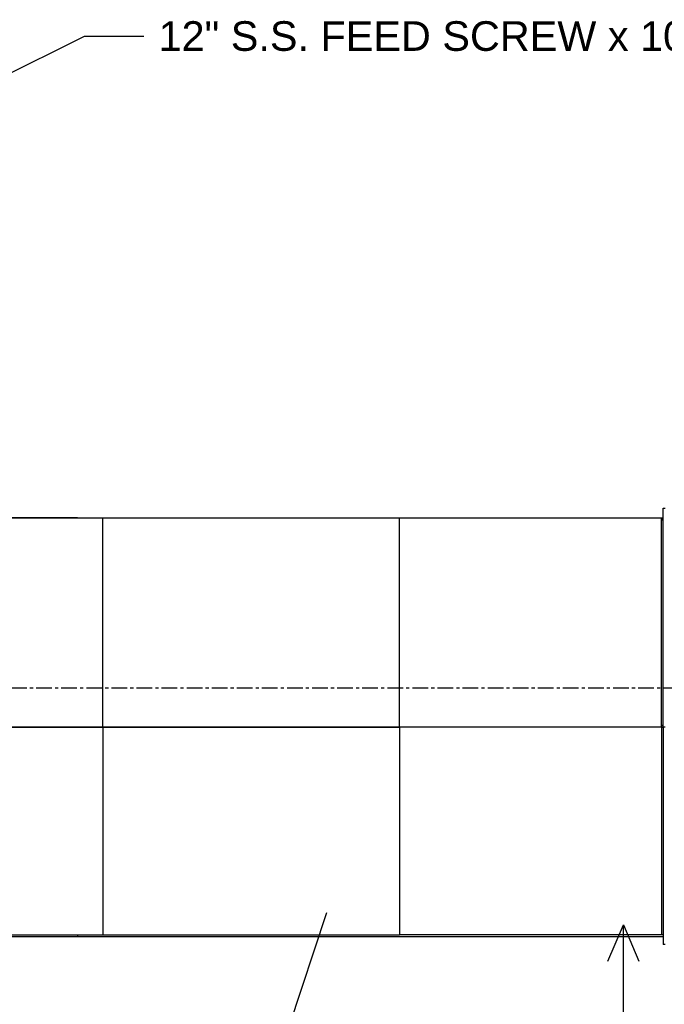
# Model space of a CAD drawing. Header units: inches. Extents: x -52 to 2304, y -1039 to 838.
# Tile 105 of 118: x 1164 to 1295, y 380 to 579. Entities that reach past the tile are written whole.
import ezdxf
from ezdxf.enums import TextEntityAlignment as Align

# ---------------------------------------------------------------- set-up
doc = ezdxf.new("R2010")
doc.units = ezdxf.units.IN
doc.header["$MEASUREMENT"] = 0
doc.linetypes.add('CENTER', pattern=[5.08, 3.175, -0.635, 0.635, -0.635])
for name, color, linetype in [('CENTERLINE', 6, 'CENTER'), ('DRYER-TRAIN', 7, 'Continuous'), ('FLOW', 3, 'Continuous'), ('TEXT', 7, 'Continuous')]:
    doc.layers.add(name, color=color, linetype=linetype)
doc.styles.add('MCE', font='arial.ttf')
doc.styles.add('OpenSansCondensed-Light', font='OpenSansCondensed-Light.ttf')
doc.dimstyles.new('EZDXF', dxfattribs={"dimtxt": 0.25, "dimasz": 0.175, "dimexe": 0.375, "dimexo": 0.125, "dimgap": 0.1, "dimtad": 1, "dimlfac": 100, "dimzin": 12, "dimdsep": 46, "dimtxsty": 'OpenSansCondensed-Light', "dimblk": 'ARCHTICK', "dimcen": 2.5, "dimazin": 3, "dimtfac": 0.5, "dimtmove": 2, "dimatfit": 3})

# ---------------------------------------------------------------- blocks, each defined once
blk = doc.blocks.new('_ARCHTICK')
at = {"color": 0, "linetype": 'BYBLOCK', "const_width": 0.15}
blk.add_lwpolyline([(-0.5, -0.5), (0.5, 0.5)], dxfattribs=at)

msp = doc.modelspace()

# ---------------------------------------------------------------- linework, layer by layer
at = {"layer": 'CENTERLINE'}
msp.add_line((360, 444), (1490.628, 444), dxfattribs=at)
at = {"layer": 'DRYER-TRAIN'}
for p, q in [((1294.728, 480.372), (1295.124, 480.372)), ((1294.728, 479.976), (1294.728, 480.372)), ((1294.728, 479.592), (1294.728, 479.976)), ((1294.728, 479.196), (1294.728, 479.592)), ((1294.728, 478.8), (1294.728, 479.196)), ((1294.728, 478.404), (1294.728, 478.8)), ((1176.084, 478.404), (1057.032, 478.404)), ((1121.472, 478.404), (1181.184, 478.404)), ((1176.084, 478.404), (1294.728, 478.404)), ((1181.184, 478.404), (1241.304, 478.404)), ((1181.184, 478.02), (1181.184, 478.404)), ((1181.184, 478.02), (1181.184, 478.404)), ((1181.184, 477.624), (1181.184, 478.02)), ((1181.184, 477.624), (1181.184, 478.02)), ((1181.184, 477.228), (1181.184, 477.624)), ((1181.184, 477.228), (1181.184, 477.624)), ((1181.184, 476.844), (1181.184, 477.228)), ((1181.184, 476.844), (1181.184, 477.228)), ((1181.184, 476.448), (1181.184, 476.844)), ((1181.184, 476.448), (1181.184, 476.844)), ((1241.304, 478.404), (1294.332, 478.404)), ((1241.304, 478.02), (1241.304, 478.404)), ((1241.304, 478.02), (1241.304, 478.404)), ((1241.304, 477.624), (1241.304, 478.02)), ((1241.304, 477.624), (1241.304, 478.02)), ((1241.304, 477.228), (1241.304, 477.624)), ((1241.304, 477.228), (1241.304, 477.624)), ((1241.304, 476.844), (1241.304, 477.228)), ((1241.304, 476.844), (1241.304, 477.228)), ((1241.304, 476.448), (1241.304, 476.844)), ((1241.304, 476.448), (1241.304, 476.844)), ((1294.332, 478.02), (1294.332, 478.404)), ((1294.332, 478.404), (1294.332, 478.02)), ((1294.332, 478.02), (1294.728, 478.02)), ((1294.332, 477.624), (1294.332, 478.02)), ((1294.332, 477.624), (1294.332, 478.02)), ((1294.332, 477.228), (1294.332, 477.624)), ((1294.332, 477.228), (1294.332, 477.624)), ((1294.332, 476.844), (1294.332, 477.228)), ((1294.332, 476.844), (1294.332, 477.228)), ((1294.332, 476.448), (1294.332, 476.844)), ((1294.332, 476.448), (1294.332, 476.844)), ((1294.728, 478.02), (1294.728, 478.404)), ((1294.728, 477.624), (1294.728, 478.02)), ((1294.728, 477.228), (1294.728, 477.624)), ((1294.728, 476.844), (1294.728, 477.228)), ((1294.728, 476.448), (1294.728, 476.844)), ((1181.184, 476.052), (1181.184, 476.448)), ((1181.184, 476.052), (1181.184, 476.448)), ((1181.184, 475.656), (1181.184, 476.052)), ((1181.184, 475.656), (1181.184, 476.052)), ((1181.184, 475.272), (1181.184, 475.656)), ((1181.184, 475.272), (1181.184, 475.656)), ((1181.184, 474.876), (1181.184, 475.272)), ((1181.184, 474.876), (1181.184, 475.272)), ((1181.184, 474.48), (1181.184, 474.876)), ((1181.184, 474.48), (1181.184, 474.876)), ((1241.304, 476.052), (1241.304, 476.448)), ((1241.304, 476.052), (1241.304, 476.448)), ((1241.304, 475.656), (1241.304, 476.052)), ((1241.304, 475.656), (1241.304, 476.052)), ((1241.304, 475.272), (1241.304, 475.656)), ((1241.304, 475.272), (1241.304, 475.656)), ((1241.304, 474.876), (1241.304, 475.272)), ((1241.304, 474.876), (1241.304, 475.272)), ((1241.304, 474.48), (1241.304, 474.876)), ((1241.304, 474.48), (1241.304, 474.876)), ((1294.332, 476.052), (1294.332, 476.448)), ((1294.332, 476.052), (1294.332, 476.448)), ((1294.332, 475.656), (1294.332, 476.052)), ((1294.332, 475.656), (1294.332, 476.052)), ((1294.332, 475.272), (1294.332, 475.656)), ((1294.332, 475.272), (1294.332, 475.656)), ((1294.332, 474.876), (1294.332, 475.272)), ((1294.332, 474.876), (1294.332, 475.272)), ((1294.332, 474.48), (1294.332, 474.876)), ((1294.332, 474.48), (1294.332, 474.876)), ((1294.728, 476.052), (1294.728, 476.448)), ((1294.728, 475.656), (1294.728, 476.052)), ((1294.728, 475.272), (1294.728, 475.656)), ((1294.728, 474.876), (1294.728, 475.272)), ((1294.728, 474.48), (1294.728, 474.876)), ((1181.184, 474.084), (1181.184, 474.48)), ((1181.184, 474.084), (1181.184, 474.48)), ((1181.184, 473.7), (1181.184, 474.084)), ((1181.184, 473.7), (1181.184, 474.084)), ((1181.184, 473.304), (1181.184, 473.7)), ((1181.184, 473.304), (1181.184, 473.7)), ((1181.184, 472.908), (1181.184, 473.304)), ((1181.184, 472.908), (1181.184, 473.304)), ((1181.184, 472.512), (1181.184, 472.908)), ((1181.184, 472.512), (1181.184, 472.908)), ((1241.304, 474.084), (1241.304, 474.48)), ((1241.304, 474.084), (1241.304, 474.48)), ((1241.304, 473.7), (1241.304, 474.084)), ((1241.304, 473.7), (1241.304, 474.084)), ((1241.304, 473.304), (1241.304, 473.7)), ((1241.304, 473.304), (1241.304, 473.7)), ((1241.304, 472.908), (1241.304, 473.304)), ((1241.304, 472.908), (1241.304, 473.304)), ((1241.304, 472.512), (1241.304, 472.908)), ((1241.304, 472.512), (1241.304, 472.908)), ((1294.332, 474.084), (1294.332, 474.48)), ((1294.332, 474.084), (1294.332, 474.48)), ((1294.332, 473.7), (1294.332, 474.084)), ((1294.332, 473.7), (1294.332, 474.084)), ((1294.332, 473.304), (1294.332, 473.7)), ((1294.332, 473.304), (1294.332, 473.7)), ((1294.332, 472.908), (1294.332, 473.304)), ((1294.332, 472.908), (1294.332, 473.304)), ((1294.332, 472.512), (1294.332, 472.908)), ((1294.332, 472.512), (1294.332, 472.908)), ((1294.728, 474.084), (1294.728, 474.48)), ((1294.728, 473.7), (1294.728, 474.084)), ((1294.728, 473.304), (1294.728, 473.7)), ((1294.728, 472.908), (1294.728, 473.304)), ((1294.728, 472.512), (1294.728, 472.908)), ((1181.184, 472.128), (1181.184, 472.512)), ((1181.184, 472.128), (1181.184, 472.512)), ((1181.184, 471.732), (1181.184, 472.128)), ((1181.184, 471.732), (1181.184, 472.128)), ((1181.184, 470.94), (1181.184, 471.732)), ((1181.184, 470.94), (1181.184, 471.732)), ((1181.184, 470.556), (1181.184, 470.94)), ((1181.184, 470.556), (1181.184, 470.94)), ((1241.304, 472.128), (1241.304, 472.512)), ((1241.304, 472.128), (1241.304, 472.512)), ((1241.304, 471.732), (1241.304, 472.128)), ((1241.304, 471.732), (1241.304, 472.128)), ((1241.304, 470.94), (1241.304, 471.732)), ((1241.304, 470.94), (1241.304, 471.732)), ((1241.304, 470.556), (1241.304, 470.94)), ((1241.304, 470.556), (1241.304, 470.94)), ((1294.332, 472.128), (1294.332, 472.512)), ((1294.332, 472.128), (1294.332, 472.512)), ((1294.332, 471.732), (1294.332, 472.128)), ((1294.332, 471.732), (1294.332, 472.128)), ((1294.332, 471.336), (1294.332, 471.732)), ((1294.332, 470.94), (1294.332, 471.732)), ((1294.332, 470.94), (1294.332, 471.336)), ((1294.332, 470.556), (1294.332, 470.94)), ((1294.332, 470.556), (1294.332, 470.94)), ((1294.728, 472.128), (1294.728, 472.512)), ((1294.728, 471.732), (1294.728, 472.128)), ((1294.728, 471.336), (1294.728, 471.732)), ((1294.728, 470.94), (1294.728, 471.336)), ((1294.728, 470.16), (1294.728, 470.94)), ((1181.184, 470.16), (1181.184, 470.556)), ((1181.184, 470.16), (1181.184, 470.556)), ((1181.184, 469.764), (1181.184, 470.16)), ((1181.184, 469.764), (1181.184, 470.16)), ((1181.184, 469.368), (1181.184, 469.764)), ((1181.184, 469.368), (1181.184, 469.764)), ((1181.184, 468.984), (1181.184, 469.368)), ((1181.184, 468.984), (1181.184, 469.368)), ((1181.184, 468.192), (1181.184, 468.984)), ((1181.184, 468.192), (1181.184, 468.984)), ((1241.304, 470.16), (1241.304, 470.556)), ((1241.304, 470.16), (1241.304, 470.556)), ((1241.304, 469.764), (1241.304, 470.16)), ((1241.304, 469.764), (1241.304, 470.16)), ((1241.304, 469.368), (1241.304, 469.764)), ((1241.304, 469.368), (1241.304, 469.764)), ((1241.304, 468.984), (1241.304, 469.368)), ((1241.304, 468.984), (1241.304, 469.368)), ((1241.304, 468.192), (1241.304, 468.984)), ((1241.304, 468.192), (1241.304, 468.984)), ((1294.332, 470.16), (1294.332, 470.556)), ((1294.332, 470.16), (1294.332, 470.556)), ((1294.332, 469.764), (1294.332, 470.16)), ((1294.332, 469.764), (1294.332, 470.16)), ((1294.332, 469.368), (1294.332, 469.764)), ((1294.332, 469.368), (1294.332, 469.764)), ((1294.332, 468.984), (1294.332, 469.368)), ((1294.332, 468.984), (1294.332, 469.368)), ((1294.332, 468.192), (1294.332, 468.984)), ((1294.332, 468.192), (1294.332, 468.984)), ((1294.728, 469.764), (1294.728, 470.16)), ((1294.728, 469.368), (1294.728, 469.764)), ((1294.728, 468.588), (1294.728, 469.368)), ((1181.184, 467.796), (1181.184, 468.192)), ((1181.184, 467.796), (1181.184, 468.192)), ((1181.184, 467.412), (1181.184, 467.796)), ((1181.184, 467.412), (1181.184, 467.796)), ((1181.184, 467.016), (1181.184, 467.412)), ((1181.184, 467.016), (1181.184, 467.412)), ((1181.184, 466.236), (1181.184, 467.016)), ((1181.184, 466.236), (1181.184, 467.016)), ((1241.304, 467.796), (1241.304, 468.192)), ((1241.304, 467.796), (1241.304, 468.192)), ((1241.304, 467.412), (1241.304, 467.796)), ((1241.304, 467.412), (1241.304, 467.796)), ((1241.304, 467.016), (1241.304, 467.412)), ((1241.304, 467.016), (1241.304, 467.412)), ((1241.304, 466.236), (1241.304, 467.016)), ((1241.304, 466.236), (1241.304, 467.016)), ((1294.332, 467.796), (1294.332, 468.192)), ((1294.332, 467.796), (1294.332, 468.192)), ((1294.332, 467.412), (1294.332, 467.796)), ((1294.332, 467.412), (1294.332, 467.796)), ((1294.332, 466.62), (1294.332, 467.412)), ((1294.332, 467.016), (1294.332, 467.412)), ((1294.332, 466.236), (1294.332, 467.016)), ((1294.728, 468.192), (1294.728, 468.588)), ((1294.728, 467.796), (1294.728, 468.192)), ((1294.728, 467.016), (1294.728, 467.796)), ((1294.728, 466.62), (1294.728, 467.016)), ((1181.184, 465.84), (1181.184, 466.236)), ((1181.184, 465.84), (1181.184, 466.236)), ((1181.184, 465.048), (1181.184, 465.84)), ((1181.184, 465.048), (1181.184, 465.84)), ((1181.184, 464.664), (1181.184, 465.048)), ((1181.184, 464.664), (1181.184, 465.048)), ((1241.304, 465.84), (1241.304, 466.236)), ((1241.304, 465.84), (1241.304, 466.236)), ((1241.304, 465.048), (1241.304, 465.84)), ((1241.304, 465.048), (1241.304, 465.84)), ((1241.304, 464.664), (1241.304, 465.048)), ((1241.304, 464.664), (1241.304, 465.048)), ((1294.332, 466.236), (1294.332, 466.62)), ((1294.332, 465.84), (1294.332, 466.236)), ((1294.332, 465.84), (1294.332, 466.236)), ((1294.332, 465.048), (1294.332, 465.84)), ((1294.332, 465.048), (1294.332, 465.84)), ((1294.332, 464.664), (1294.332, 465.048)), ((1294.332, 464.664), (1294.332, 465.048)), ((1294.728, 465.84), (1294.728, 466.62)), ((1294.728, 465.444), (1294.728, 465.84)), ((1294.728, 464.664), (1294.728, 465.444)), ((1181.184, 464.268), (1181.184, 464.664)), ((1181.184, 464.268), (1181.184, 464.664)), ((1181.184, 463.476), (1181.184, 464.268)), ((1181.184, 463.476), (1181.184, 464.268)), ((1181.184, 463.092), (1181.184, 463.476)), ((1181.184, 463.092), (1181.184, 463.476)), ((1181.184, 462.3), (1181.184, 463.092)), ((1181.184, 462.3), (1181.184, 463.092)), ((1241.304, 464.268), (1241.304, 464.664)), ((1241.304, 464.268), (1241.304, 464.664)), ((1241.304, 463.476), (1241.304, 464.268)), ((1241.304, 463.476), (1241.304, 464.268)), ((1241.304, 463.092), (1241.304, 463.476)), ((1241.304, 463.092), (1241.304, 463.476)), ((1241.304, 462.3), (1241.304, 463.092)), ((1241.304, 462.3), (1241.304, 463.092)), ((1294.332, 463.872), (1294.332, 464.664)), ((1294.332, 464.268), (1294.332, 464.664)), ((1294.332, 463.476), (1294.332, 464.268)), ((1294.332, 463.476), (1294.332, 463.872)), ((1294.332, 462.696), (1294.332, 463.476)), ((1294.332, 463.092), (1294.332, 463.476)), ((1294.332, 462.3), (1294.332, 463.092)), ((1294.728, 464.268), (1294.728, 464.664)), ((1294.728, 463.476), (1294.728, 464.268)), ((1294.728, 463.092), (1294.728, 463.476)), ((1294.728, 462.3), (1294.728, 463.092)), ((1181.184, 461.904), (1181.184, 462.3)), ((1181.184, 461.904), (1181.184, 462.3)), ((1181.184, 461.124), (1181.184, 461.904)), ((1181.184, 461.124), (1181.184, 461.904)), ((1181.184, 460.332), (1181.184, 461.124)), ((1181.184, 460.332), (1181.184, 461.124)), ((1241.304, 461.904), (1241.304, 462.3)), ((1241.304, 461.904), (1241.304, 462.3)), ((1241.304, 461.124), (1241.304, 461.904)), ((1241.304, 461.124), (1241.304, 461.904)), ((1241.304, 460.332), (1241.304, 461.124)), ((1241.304, 460.332), (1241.304, 461.124)), ((1294.332, 462.3), (1294.332, 462.696)), ((1294.332, 461.52), (1294.332, 462.3)), ((1294.332, 461.904), (1294.332, 462.3)), ((1294.332, 461.124), (1294.332, 461.904)), ((1294.332, 461.124), (1294.332, 461.52)), ((1294.332, 460.332), (1294.332, 461.124)), ((1294.332, 460.332), (1294.332, 461.124)), ((1294.728, 461.904), (1294.728, 462.3)), ((1294.728, 461.124), (1294.728, 461.904)), ((1294.728, 460.332), (1294.728, 461.124)), ((1181.184, 459.948), (1181.184, 460.332)), ((1181.184, 459.948), (1181.184, 460.332)), ((1181.184, 459.156), (1181.184, 459.948)), ((1181.184, 459.156), (1181.184, 459.948)), ((1181.184, 458.76), (1181.184, 459.156)), ((1181.184, 458.76), (1181.184, 459.156)), ((1181.184, 457.98), (1181.184, 458.76)), ((1181.184, 457.98), (1181.184, 458.76)), ((1241.304, 459.948), (1241.304, 460.332)), ((1241.304, 459.948), (1241.304, 460.332)), ((1241.304, 459.156), (1241.304, 459.948)), ((1241.304, 459.156), (1241.304, 459.948)), ((1241.304, 458.76), (1241.304, 459.156)), ((1241.304, 458.76), (1241.304, 459.156)), ((1241.304, 457.98), (1241.304, 458.76)), ((1241.304, 457.98), (1241.304, 458.76)), ((1294.332, 459.948), (1294.332, 460.332)), ((1294.332, 459.948), (1294.332, 460.332)), ((1294.332, 459.156), (1294.332, 459.948)), ((1294.332, 459.156), (1294.332, 459.948)), ((1294.332, 458.376), (1294.332, 459.156)), ((1294.332, 458.76), (1294.332, 459.156)), ((1294.332, 457.98), (1294.332, 458.76)), ((1294.728, 459.948), (1294.728, 460.332)), ((1294.728, 459.156), (1294.728, 459.948)), ((1294.728, 458.376), (1294.728, 459.156)), ((1181.184, 457.2), (1181.184, 457.98)), ((1181.184, 457.2), (1181.184, 457.98)), ((1181.184, 456.408), (1181.184, 457.2)), ((1181.184, 456.408), (1181.184, 457.2)), ((1241.304, 457.2), (1241.304, 457.98)), ((1241.304, 457.2), (1241.304, 457.98)), ((1241.304, 456.408), (1241.304, 457.2)), ((1241.304, 456.408), (1241.304, 457.2)), ((1294.332, 457.98), (1294.332, 458.376)), ((1294.332, 457.2), (1294.332, 457.98)), ((1294.332, 457.2), (1294.332, 457.98)), ((1294.332, 456.408), (1294.332, 457.2)), ((1294.332, 456.408), (1294.332, 457.2)), ((1294.728, 457.584), (1294.728, 458.376)), ((1294.728, 457.2), (1294.728, 457.584)), ((1294.728, 456.408), (1294.728, 457.2)), ((1181.184, 456.012), (1181.184, 456.408)), ((1181.184, 456.012), (1181.184, 456.408)), ((1181.184, 455.232), (1181.184, 456.012)), ((1181.184, 455.232), (1181.184, 456.012)), ((1181.184, 454.44), (1181.184, 455.232)), ((1181.184, 454.44), (1181.184, 455.232)), ((1241.304, 456.012), (1241.304, 456.408)), ((1241.304, 456.012), (1241.304, 456.408)), ((1241.304, 455.232), (1241.304, 456.012)), ((1241.304, 455.232), (1241.304, 456.012)), ((1241.304, 454.44), (1241.304, 455.232)), ((1241.304, 454.44), (1241.304, 455.232)), ((1294.332, 456.012), (1294.332, 456.408)), ((1294.332, 456.012), (1294.332, 456.408)), ((1294.332, 455.232), (1294.332, 456.012)), ((1294.332, 455.232), (1294.332, 456.012)), ((1294.332, 454.44), (1294.332, 455.232)), ((1294.332, 454.44), (1294.332, 455.232)), ((1294.728, 455.628), (1294.728, 456.408)), ((1294.728, 454.836), (1294.728, 455.628)), ((1294.728, 454.44), (1294.728, 454.836)), ((1181.184, 454.056), (1181.184, 454.44)), ((1181.184, 454.056), (1181.184, 454.44)), ((1181.184, 453.264), (1181.184, 454.056)), ((1181.184, 453.264), (1181.184, 454.056)), ((1181.184, 452.484), (1181.184, 453.264)), ((1181.184, 452.484), (1181.184, 453.264)), ((1241.304, 454.056), (1241.304, 454.44)), ((1241.304, 454.056), (1241.304, 454.44)), ((1241.304, 453.264), (1241.304, 454.056)), ((1241.304, 453.264), (1241.304, 454.056)), ((1241.304, 452.484), (1241.304, 453.264)), ((1241.304, 452.484), (1241.304, 453.264)), ((1294.332, 453.66), (1294.332, 454.44)), ((1294.332, 454.056), (1294.332, 454.44)), ((1294.332, 453.264), (1294.332, 454.056)), ((1294.332, 453.264), (1294.332, 453.66)), ((1294.332, 452.484), (1294.332, 453.264)), ((1294.332, 452.484), (1294.332, 453.264)), ((1294.728, 453.66), (1294.728, 454.44)), ((1294.728, 452.868), (1294.728, 453.66)), ((1294.728, 452.088), (1294.728, 452.868)), ((1181.184, 451.692), (1181.184, 452.484)), ((1181.184, 451.692), (1181.184, 452.484)), ((1181.184, 450.912), (1181.184, 451.692)), ((1181.184, 450.912), (1181.184, 451.692)), ((1181.184, 450.516), (1181.184, 450.912)), ((1181.184, 450.516), (1181.184, 450.912)), ((1241.304, 451.692), (1241.304, 452.484)), ((1241.304, 451.692), (1241.304, 452.484)), ((1241.304, 450.912), (1241.304, 451.692)), ((1241.304, 450.912), (1241.304, 451.692)), ((1241.304, 450.516), (1241.304, 450.912)), ((1241.304, 450.516), (1241.304, 450.912)), ((1294.332, 451.692), (1294.332, 452.484)), ((1294.332, 451.692), (1294.332, 452.484)), ((1294.332, 450.912), (1294.332, 451.692)), ((1294.332, 450.912), (1294.332, 451.692)), ((1294.332, 450.12), (1294.332, 450.912)), ((1294.332, 450.516), (1294.332, 450.912)), ((1294.728, 451.296), (1294.728, 452.088)), ((1294.728, 450.516), (1294.728, 451.296)), ((1181.184, 449.724), (1181.184, 450.516)), ((1181.184, 449.724), (1181.184, 450.516)), ((1181.184, 448.944), (1181.184, 449.724)), ((1181.184, 448.944), (1181.184, 449.724)), ((1181.184, 448.152), (1181.184, 448.944)), ((1181.184, 448.152), (1181.184, 448.944)), ((1241.304, 449.724), (1241.304, 450.516)), ((1241.304, 449.724), (1241.304, 450.516)), ((1241.304, 448.944), (1241.304, 449.724)), ((1241.304, 448.944), (1241.304, 449.724)), ((1241.304, 448.152), (1241.304, 448.944)), ((1241.304, 448.152), (1241.304, 448.944)), ((1294.332, 449.724), (1294.332, 450.516)), ((1294.332, 449.724), (1294.332, 450.12)), ((1294.332, 448.944), (1294.332, 449.724)), ((1294.332, 448.944), (1294.332, 449.724)), ((1294.332, 448.152), (1294.332, 448.944)), ((1294.332, 448.152), (1294.332, 448.944)), ((1294.728, 449.724), (1294.728, 450.516)), ((1294.728, 449.34), (1294.728, 449.724)), ((1294.728, 448.548), (1294.728, 449.34)), ((1181.184, 447.372), (1181.184, 448.152)), ((1181.184, 447.372), (1181.184, 448.152)), ((1181.184, 446.592), (1181.184, 447.372)), ((1181.184, 446.592), (1181.184, 447.372)), ((1241.304, 447.372), (1241.304, 448.152)), ((1241.304, 447.372), (1241.304, 448.152)), ((1241.304, 446.592), (1241.304, 447.372)), ((1241.304, 446.592), (1241.304, 447.372)), ((1294.332, 447.372), (1294.332, 448.152)), ((1294.332, 447.372), (1294.332, 448.152)), ((1294.332, 446.592), (1294.332, 447.372)), ((1294.332, 446.592), (1294.332, 447.372)), ((1294.728, 447.768), (1294.728, 448.548)), ((1294.728, 446.976), (1294.728, 447.768)), ((1294.728, 446.196), (1294.728, 446.976)), ((1181.184, 445.8), (1181.184, 446.592)), ((1181.184, 445.8), (1181.184, 446.592)), ((1181.184, 445.02), (1181.184, 445.8)), ((1181.184, 445.02), (1181.184, 445.8)), ((1181.184, 444.624), (1181.184, 445.02)), ((1181.184, 444.624), (1181.184, 445.02)), ((1241.304, 445.8), (1241.304, 446.592)), ((1241.304, 445.8), (1241.304, 446.592)), ((1241.304, 445.02), (1241.304, 445.8)), ((1241.304, 445.02), (1241.304, 445.8)), ((1241.304, 444.624), (1241.304, 445.02)), ((1241.304, 444.624), (1241.304, 445.02)), ((1294.332, 445.8), (1294.332, 446.592)), ((1294.332, 445.8), (1294.332, 446.592)), ((1294.332, 445.02), (1294.332, 445.8)), ((1294.332, 445.02), (1294.332, 445.8)), ((1294.332, 444.228), (1294.332, 445.02)), ((1294.332, 444.624), (1294.332, 445.02)), ((1294.728, 445.404), (1294.728, 446.196)), ((1294.728, 444.624), (1294.728, 445.404)), ((1181.184, 443.832), (1181.184, 444.624)), ((1181.184, 443.832), (1181.184, 444.624)), ((1181.184, 443.052), (1181.184, 443.832)), ((1181.184, 443.052), (1181.184, 443.832)), ((1181.184, 442.26), (1181.184, 443.052)), ((1181.184, 442.26), (1181.184, 443.052)), ((1241.304, 443.832), (1241.304, 444.624)), ((1241.304, 443.832), (1241.304, 444.624)), ((1241.304, 443.052), (1241.304, 443.832)), ((1241.304, 443.052), (1241.304, 443.832)), ((1241.304, 442.26), (1241.304, 443.052)), ((1241.304, 442.26), (1241.304, 443.052)), ((1294.332, 443.832), (1294.332, 444.624)), ((1294.332, 443.832), (1294.332, 444.228)), ((1294.332, 443.052), (1294.332, 443.832)), ((1294.332, 443.052), (1294.332, 443.832)), ((1294.332, 442.26), (1294.332, 443.052)), ((1294.332, 442.26), (1294.332, 443.052)), ((1294.728, 443.832), (1294.728, 444.624)), ((1294.728, 443.052), (1294.728, 443.832)), ((1294.728, 442.26), (1294.728, 443.052)), ((1181.184, 441.48), (1181.184, 442.26)), ((1181.184, 441.48), (1181.184, 442.26)), ((1181.184, 440.688), (1181.184, 441.48)), ((1181.184, 440.688), (1181.184, 441.48)), ((1241.304, 441.48), (1241.304, 442.26)), ((1241.304, 441.48), (1241.304, 442.26)), ((1241.304, 440.688), (1241.304, 441.48)), ((1241.304, 440.688), (1241.304, 441.48)), ((1294.332, 441.48), (1294.332, 442.26)), ((1294.332, 441.48), (1294.332, 442.26)), ((1294.332, 440.688), (1294.332, 441.48)), ((1294.332, 440.688), (1294.332, 441.48)), ((1294.728, 441.48), (1294.728, 442.26)), ((1294.728, 440.688), (1294.728, 441.48)), ((1181.184, 439.908), (1181.184, 440.688)), ((1181.184, 439.908), (1181.184, 440.688)), ((1181.184, 439.116), (1181.184, 439.908)), ((1181.184, 439.116), (1181.184, 439.908)), ((1181.184, 438.336), (1181.184, 439.116)), ((1181.184, 438.336), (1181.184, 439.116)), ((1241.304, 439.908), (1241.304, 440.688)), ((1241.304, 439.908), (1241.304, 440.688)), ((1241.304, 439.116), (1241.304, 439.908)), ((1241.304, 439.116), (1241.304, 439.908)), ((1241.304, 438.336), (1241.304, 439.116)), ((1241.304, 438.336), (1241.304, 439.116)), ((1294.332, 439.908), (1294.332, 440.688)), ((1294.332, 439.908), (1294.332, 440.688)), ((1294.332, 439.116), (1294.332, 439.908)), ((1294.332, 439.116), (1294.332, 439.908)), ((1294.332, 438.336), (1294.332, 439.116)), ((1294.332, 438.336), (1294.332, 439.116)), ((1294.728, 439.908), (1294.728, 440.688)), ((1294.728, 439.116), (1294.728, 439.908)), ((1294.728, 438.336), (1294.728, 439.116)), ((1181.184, 437.556), (1181.184, 438.336)), ((1181.184, 437.556), (1181.184, 438.336)), ((1181.184, 436.764), (1181.184, 437.556)), ((1181.184, 436.764), (1181.184, 437.556)), ((1241.304, 437.556), (1241.304, 438.336)), ((1241.304, 437.556), (1241.304, 438.336)), ((1241.304, 436.764), (1241.304, 437.556)), ((1241.304, 436.764), (1241.304, 437.556)), ((1294.332, 437.556), (1294.332, 438.336)), ((1294.332, 437.556), (1294.332, 438.336)), ((1294.332, 436.764), (1294.332, 437.556)), ((1294.332, 436.764), (1294.332, 437.556)), ((1294.728, 437.556), (1294.728, 438.336)), ((1294.728, 436.764), (1294.728, 437.556)), ((1121.472, 435.984), (1181.184, 435.984)), ((1181.184, 435.984), (1121.472, 435.984)), ((1181.184, 435.984), (1181.184, 436.764)), ((1181.184, 435.984), (1181.184, 436.764)), ((1181.184, 435.984), (1181.184, 435.192)), ((1241.304, 435.984), (1181.184, 435.984)), ((1181.184, 435.984), (1181.184, 435.192)), ((1181.184, 435.984), (1241.304, 435.984)), ((1181.184, 435.192), (1181.184, 434.412)), ((1181.184, 435.192), (1181.184, 434.412)), ((1241.304, 435.984), (1241.304, 436.764)), ((1241.304, 435.984), (1241.304, 436.764)), ((1241.304, 435.984), (1241.304, 435.192)), ((1294.332, 435.984), (1241.304, 435.984)), ((1241.304, 435.984), (1241.304, 435.192)), ((1294.332, 435.984), (1241.304, 435.984)), ((1241.304, 435.192), (1241.304, 434.412)), ((1241.304, 435.192), (1241.304, 434.412)), ((1294.332, 435.984), (1294.332, 436.764)), ((1294.332, 435.984), (1294.332, 436.764)), ((1294.728, 436.368), (1294.332, 436.368)), ((1294.332, 435.984), (1294.332, 435.192)), ((1294.332, 435.984), (1294.332, 435.192)), ((1294.728, 435.984), (1294.332, 435.984)), ((1294.332, 435.984), (1294.728, 435.984)), ((1294.332, 435.192), (1294.332, 434.412)), ((1294.332, 435.192), (1294.332, 434.412)), ((1294.728, 435.984), (1294.728, 436.764)), ((1294.728, 435.984), (1294.728, 435.192)), ((1295.124, 435.984), (1294.728, 435.984)), ((1294.728, 435.192), (1294.728, 434.412)), ((1181.184, 434.412), (1181.184, 433.62)), ((1181.184, 434.412), (1181.184, 433.62)), ((1181.184, 433.62), (1181.184, 432.84)), ((1181.184, 433.62), (1181.184, 432.84)), ((1181.184, 432.84), (1181.184, 432.048)), ((1181.184, 432.84), (1181.184, 432.048)), ((1241.304, 434.412), (1241.304, 433.62)), ((1241.304, 434.412), (1241.304, 433.62)), ((1241.304, 433.62), (1241.304, 432.84)), ((1241.304, 433.62), (1241.304, 432.84)), ((1241.304, 432.84), (1241.304, 432.048)), ((1241.304, 432.84), (1241.304, 432.048)), ((1294.332, 434.412), (1294.332, 433.62)), ((1294.332, 434.412), (1294.332, 433.62)), ((1294.332, 433.62), (1294.332, 432.84)), ((1294.332, 433.62), (1294.332, 432.84)), ((1294.332, 432.84), (1294.332, 432.048)), ((1294.332, 432.84), (1294.332, 432.048)), ((1294.728, 434.412), (1294.728, 433.62)), ((1294.728, 433.62), (1294.728, 432.84)), ((1294.728, 432.84), (1294.728, 432.048)), ((1181.184, 432.048), (1181.184, 431.652)), ((1181.184, 432.048), (1181.184, 431.652)), ((1181.184, 431.652), (1181.184, 430.872)), ((1181.184, 431.652), (1181.184, 430.872)), ((1181.184, 430.872), (1181.184, 430.08)), ((1181.184, 430.872), (1181.184, 430.08)), ((1241.304, 432.048), (1241.304, 431.652)), ((1241.304, 432.048), (1241.304, 431.268)), ((1241.304, 431.652), (1241.304, 430.872)), ((1241.304, 431.268), (1241.304, 430.872)), ((1241.304, 430.872), (1241.304, 430.08)), ((1241.304, 430.872), (1241.304, 430.08)), ((1294.332, 432.048), (1294.332, 431.268)), ((1294.332, 432.048), (1294.332, 431.652)), ((1294.332, 431.652), (1294.332, 430.872)), ((1294.332, 431.268), (1294.332, 430.872)), ((1294.332, 430.872), (1294.332, 430.08)), ((1294.332, 430.872), (1294.332, 430.08)), ((1294.728, 432.048), (1294.728, 431.268)), ((1294.728, 431.268), (1294.728, 430.476)), ((1181.184, 430.08), (1181.184, 429.3)), ((1181.184, 430.08), (1181.184, 429.3)), ((1181.184, 429.3), (1181.184, 428.508)), ((1181.184, 429.3), (1181.184, 428.508)), ((1241.304, 430.08), (1241.304, 429.3)), ((1241.304, 430.08), (1241.304, 429.3)), ((1241.304, 429.3), (1241.304, 428.508)), ((1241.304, 429.3), (1241.304, 428.508)), ((1294.332, 430.08), (1294.332, 429.3)), ((1294.332, 430.08), (1294.332, 429.3)), ((1294.332, 429.3), (1294.332, 428.508)), ((1294.332, 429.3), (1294.332, 428.508)), ((1294.728, 430.476), (1294.728, 429.696)), ((1294.728, 429.696), (1294.728, 428.904)), ((1294.728, 428.904), (1294.728, 428.124)), ((1181.184, 428.508), (1181.184, 427.728)), ((1181.184, 428.508), (1181.184, 427.728)), ((1181.184, 427.728), (1181.184, 426.948)), ((1181.184, 427.728), (1181.184, 426.948)), ((1181.184, 426.948), (1181.184, 426.156)), ((1181.184, 426.948), (1181.184, 426.156)), ((1241.304, 428.508), (1241.304, 427.728)), ((1241.304, 428.508), (1241.304, 427.728)), ((1241.304, 427.728), (1241.304, 426.948)), ((1241.304, 427.728), (1241.304, 426.948)), ((1241.304, 426.948), (1241.304, 426.156)), ((1241.304, 426.948), (1241.304, 426.156)), ((1294.332, 428.508), (1294.332, 427.728)), ((1294.332, 428.508), (1294.332, 427.728)), ((1294.332, 427.728), (1294.332, 426.948)), ((1294.332, 427.728), (1294.332, 426.948)), ((1294.332, 426.948), (1294.332, 426.156)), ((1294.332, 426.948), (1294.332, 426.156)), ((1294.728, 428.124), (1294.728, 427.332)), ((1294.728, 427.332), (1294.728, 426.552)), ((1181.184, 426.156), (1181.184, 425.376)), ((1181.184, 426.156), (1181.184, 425.376)), ((1181.184, 425.376), (1181.184, 424.584)), ((1181.184, 425.376), (1181.184, 424.584)), ((1241.304, 426.156), (1241.304, 425.376)), ((1241.304, 426.156), (1241.304, 425.376)), ((1241.304, 425.376), (1241.304, 424.584)), ((1241.304, 425.376), (1241.304, 424.584)), ((1294.332, 426.156), (1294.332, 425.376)), ((1294.332, 426.156), (1294.332, 425.376)), ((1294.332, 425.376), (1294.332, 424.584)), ((1294.332, 425.376), (1294.332, 424.584)), ((1294.728, 426.552), (1294.728, 426.156)), ((1294.728, 426.156), (1294.728, 425.376)), ((1294.728, 425.376), (1294.728, 424.584)), ((1181.184, 424.584), (1181.184, 423.804)), ((1181.184, 424.584), (1181.184, 423.804)), ((1181.184, 423.804), (1181.184, 423.408)), ((1181.184, 423.804), (1181.184, 423.408)), ((1181.184, 423.408), (1181.184, 422.616)), ((1181.184, 423.408), (1181.184, 422.616)), ((1241.304, 424.584), (1241.304, 423.804)), ((1241.304, 424.584), (1241.304, 423.804)), ((1241.304, 423.804), (1241.304, 423.408)), ((1241.304, 423.804), (1241.304, 423.408)), ((1241.304, 423.408), (1241.304, 422.616)), ((1241.304, 423.408), (1241.304, 422.616)), ((1294.332, 424.584), (1294.332, 423.804)), ((1294.332, 424.584), (1294.332, 423.804)), ((1294.332, 423.804), (1294.332, 423.408)), ((1294.332, 423.804), (1294.332, 423.408)), ((1294.332, 423.408), (1294.332, 422.616)), ((1294.332, 423.408), (1294.332, 422.616)), ((1294.728, 424.584), (1294.728, 423.804)), ((1294.728, 423.804), (1294.728, 423.012)), ((1294.728, 423.012), (1294.728, 422.232)), ((1181.184, 422.616), (1181.184, 421.836)), ((1181.184, 422.616), (1181.184, 421.836)), ((1181.184, 421.836), (1181.184, 421.044)), ((1181.184, 421.836), (1181.184, 421.044)), ((1181.184, 421.044), (1181.184, 420.264)), ((1181.184, 421.044), (1181.184, 420.264)), ((1241.304, 422.616), (1241.304, 421.836)), ((1241.304, 422.616), (1241.304, 421.836)), ((1241.304, 421.836), (1241.304, 421.044)), ((1241.304, 421.836), (1241.304, 421.044)), ((1241.304, 421.044), (1241.304, 420.264)), ((1241.304, 421.044), (1241.304, 420.264)), ((1294.332, 422.616), (1294.332, 421.836)), ((1294.332, 422.616), (1294.332, 421.836)), ((1294.332, 421.836), (1294.332, 421.044)), ((1294.332, 421.836), (1294.332, 421.044)), ((1294.332, 421.044), (1294.332, 420.264)), ((1294.332, 421.044), (1294.332, 420.264)), ((1294.728, 422.232), (1294.728, 421.44)), ((1294.728, 421.44), (1294.728, 420.66)), ((1181.184, 420.264), (1181.184, 419.472)), ((1181.184, 420.264), (1181.184, 419.472)), ((1181.184, 419.472), (1181.184, 419.088)), ((1181.184, 419.472), (1181.184, 419.088)), ((1181.184, 419.088), (1181.184, 418.296)), ((1181.184, 419.088), (1181.184, 418.296)), ((1241.304, 420.264), (1241.304, 419.472)), ((1241.304, 420.264), (1241.304, 419.472)), ((1241.304, 419.472), (1241.304, 419.088)), ((1241.304, 419.472), (1241.304, 419.088)), ((1241.304, 419.088), (1241.304, 418.296)), ((1241.304, 419.088), (1241.304, 418.296)), ((1294.332, 420.264), (1294.332, 419.472)), ((1294.332, 420.264), (1294.332, 419.472)), ((1294.332, 419.472), (1294.332, 419.088)), ((1294.332, 419.472), (1294.332, 419.088)), ((1294.332, 419.088), (1294.332, 418.296)), ((1294.332, 419.088), (1294.332, 418.296)), ((1294.728, 420.66), (1294.728, 419.868)), ((1294.728, 419.868), (1294.728, 419.088)), ((1294.728, 419.088), (1294.728, 418.692)), ((1181.184, 418.296), (1181.184, 417.516)), ((1181.184, 418.296), (1181.184, 417.516)), ((1181.184, 417.516), (1181.184, 416.724)), ((1181.184, 417.516), (1181.184, 416.724)), ((1241.304, 418.296), (1241.304, 417.516)), ((1241.304, 418.296), (1241.304, 417.516)), ((1241.304, 417.516), (1241.304, 416.724)), ((1241.304, 417.516), (1241.304, 416.724)), ((1294.332, 418.296), (1294.332, 417.516)), ((1294.332, 418.296), (1294.332, 417.516)), ((1294.332, 417.516), (1294.332, 416.724)), ((1294.332, 417.516), (1294.332, 416.724)), ((1294.728, 418.692), (1294.728, 417.912)), ((1294.728, 417.912), (1294.728, 417.12)), ((1294.728, 417.12), (1294.728, 416.34)), ((1181.184, 416.724), (1181.184, 416.34)), ((1181.184, 416.724), (1181.184, 416.34)), ((1181.184, 416.34), (1181.184, 415.548)), ((1181.184, 416.34), (1181.184, 415.548)), ((1181.184, 415.548), (1181.184, 414.768)), ((1181.184, 415.548), (1181.184, 414.768)), ((1241.304, 416.724), (1241.304, 416.34)), ((1241.304, 416.724), (1241.304, 416.34)), ((1241.304, 416.34), (1241.304, 415.548)), ((1241.304, 416.34), (1241.304, 415.548)), ((1241.304, 415.548), (1241.304, 414.768)), ((1241.304, 415.548), (1241.304, 414.768)), ((1294.332, 416.724), (1294.332, 416.34)), ((1294.332, 416.724), (1294.332, 416.34)), ((1294.332, 416.34), (1294.332, 415.548)), ((1294.332, 416.34), (1294.332, 415.548)), ((1294.332, 415.548), (1294.332, 414.768)), ((1294.332, 415.548), (1294.332, 414.768)), ((1294.728, 416.34), (1294.728, 415.548)), ((1294.728, 415.548), (1294.728, 415.152)), ((1294.728, 415.152), (1294.728, 414.372)), ((1181.184, 414.768), (1181.184, 414.372)), ((1181.184, 414.768), (1181.184, 414.372)), ((1181.184, 414.372), (1181.184, 413.58)), ((1181.184, 414.372), (1181.184, 413.58)), ((1181.184, 413.58), (1181.184, 412.8)), ((1181.184, 413.58), (1181.184, 412.8)), ((1241.304, 414.768), (1241.304, 414.372)), ((1241.304, 414.768), (1241.304, 414.372)), ((1241.304, 414.372), (1241.304, 413.58)), ((1241.304, 414.372), (1241.304, 413.58)), ((1241.304, 413.58), (1241.304, 412.8)), ((1241.304, 413.58), (1241.304, 412.8)), ((1294.332, 414.768), (1294.332, 414.372)), ((1294.332, 414.768), (1294.332, 414.372)), ((1294.332, 414.372), (1294.332, 413.58)), ((1294.332, 414.372), (1294.332, 413.58)), ((1294.332, 413.58), (1294.332, 412.8)), ((1294.332, 413.58), (1294.332, 412.8)), ((1294.728, 414.372), (1294.728, 413.58)), ((1294.728, 413.58), (1294.728, 412.8)), ((1181.184, 412.8), (1181.184, 412.404)), ((1181.184, 412.8), (1181.184, 412.404)), ((1181.184, 412.404), (1181.184, 411.624)), ((1181.184, 412.404), (1181.184, 411.624)), ((1181.184, 411.624), (1181.184, 410.832)), ((1181.184, 411.624), (1181.184, 410.832)), ((1241.304, 412.8), (1241.304, 412.404)), ((1241.304, 412.8), (1241.304, 412.404)), ((1241.304, 412.404), (1241.304, 411.624)), ((1241.304, 412.404), (1241.304, 411.624)), ((1241.304, 411.624), (1241.304, 410.832)), ((1241.304, 411.624), (1241.304, 410.832)), ((1294.332, 412.8), (1294.332, 412.404)), ((1294.332, 412.8), (1294.332, 412.404)), ((1294.332, 412.404), (1294.332, 411.624)), ((1294.332, 412.404), (1294.332, 411.624)), ((1294.332, 411.624), (1294.332, 410.832)), ((1294.332, 411.624), (1294.332, 410.832)), ((1294.728, 412.8), (1294.728, 412.404)), ((1294.728, 412.404), (1294.728, 411.624)), ((1294.728, 411.624), (1294.728, 410.832)), ((1181.184, 410.832), (1181.184, 410.436)), ((1181.184, 410.832), (1181.184, 410.436)), ((1181.184, 410.436), (1181.184, 409.656)), ((1181.184, 410.436), (1181.184, 409.656)), ((1181.184, 409.656), (1181.184, 409.26)), ((1181.184, 409.656), (1181.184, 409.26)), ((1181.184, 409.26), (1181.184, 408.48)), ((1181.184, 409.26), (1181.184, 408.48)), ((1241.304, 410.832), (1241.304, 410.436)), ((1241.304, 410.832), (1241.304, 410.436)), ((1241.304, 410.436), (1241.304, 409.656)), ((1241.304, 410.436), (1241.304, 409.656)), ((1241.304, 409.656), (1241.304, 409.26)), ((1241.304, 409.656), (1241.304, 409.26)), ((1241.304, 409.26), (1241.304, 408.48)), ((1241.304, 409.26), (1241.304, 408.48)), ((1294.332, 410.832), (1294.332, 410.436)), ((1294.332, 410.832), (1294.332, 410.436)), ((1294.332, 410.436), (1294.332, 409.656)), ((1294.332, 410.436), (1294.332, 409.656)), ((1294.332, 409.656), (1294.332, 409.26)), ((1294.332, 409.656), (1294.332, 409.26)), ((1294.332, 409.26), (1294.332, 408.48)), ((1294.332, 409.26), (1294.332, 408.48)), ((1294.728, 410.832), (1294.728, 410.436)), ((1294.728, 410.436), (1294.728, 409.656)), ((1294.728, 409.656), (1294.728, 409.26)), ((1294.728, 409.26), (1294.728, 408.48)), ((1181.184, 408.48), (1181.184, 408.084)), ((1181.184, 408.48), (1181.184, 408.084)), ((1181.184, 408.084), (1181.184, 407.304)), ((1181.184, 408.084), (1181.184, 407.304)), ((1181.184, 407.304), (1181.184, 406.908)), ((1181.184, 407.304), (1181.184, 406.908)), ((1181.184, 406.908), (1181.184, 406.512)), ((1181.184, 406.908), (1181.184, 406.512)), ((1241.304, 408.48), (1241.304, 408.084)), ((1241.304, 408.48), (1241.304, 408.084)), ((1241.304, 408.084), (1241.304, 407.304)), ((1241.304, 408.084), (1241.304, 407.304)), ((1241.304, 407.304), (1241.304, 406.908)), ((1241.304, 407.304), (1241.304, 406.908)), ((1241.304, 406.908), (1241.304, 406.512)), ((1241.304, 406.908), (1241.304, 406.512)), ((1294.332, 408.48), (1294.332, 408.084)), ((1294.332, 408.48), (1294.332, 408.084)), ((1294.332, 408.084), (1294.332, 407.304)), ((1294.332, 408.084), (1294.332, 407.304)), ((1294.332, 407.304), (1294.332, 406.908)), ((1294.332, 407.304), (1294.332, 406.908)), ((1294.332, 406.908), (1294.332, 406.512)), ((1294.332, 406.908), (1294.332, 406.512)), ((1294.728, 408.48), (1294.728, 408.084)), ((1294.728, 408.084), (1294.728, 407.304)), ((1294.728, 407.304), (1294.728, 406.512)), ((1181.184, 406.512), (1181.184, 405.732)), ((1181.184, 406.512), (1181.184, 405.732)), ((1181.184, 405.732), (1181.184, 405.336)), ((1181.184, 405.732), (1181.184, 405.336)), ((1181.184, 405.336), (1181.184, 404.94)), ((1181.184, 405.336), (1181.184, 404.94)), ((1181.184, 404.94), (1181.184, 404.16)), ((1181.184, 404.94), (1181.184, 404.16)), ((1241.304, 406.512), (1241.304, 405.732)), ((1241.304, 406.512), (1241.304, 405.732)), ((1241.304, 405.732), (1241.304, 405.336)), ((1241.304, 405.732), (1241.304, 405.336)), ((1241.304, 405.336), (1241.304, 404.94)), ((1241.304, 405.336), (1241.304, 404.94)), ((1241.304, 404.94), (1241.304, 404.16)), ((1241.304, 404.94), (1241.304, 404.16)), ((1294.332, 406.512), (1294.332, 405.732)), ((1294.332, 406.512), (1294.332, 405.732)), ((1294.332, 405.732), (1294.332, 405.336)), ((1294.332, 405.732), (1294.332, 405.336)), ((1294.332, 405.336), (1294.332, 404.94)), ((1294.332, 405.336), (1294.332, 404.94)), ((1294.332, 404.94), (1294.332, 404.16)), ((1294.332, 404.94), (1294.332, 404.16)), ((1294.728, 406.512), (1294.728, 406.116)), ((1294.728, 406.116), (1294.728, 405.732)), ((1294.728, 405.732), (1294.728, 404.94)), ((1294.728, 404.94), (1294.728, 404.544)), ((1181.184, 404.16), (1181.184, 403.764)), ((1181.184, 404.16), (1181.184, 403.764)), ((1181.184, 403.764), (1181.184, 403.368)), ((1181.184, 403.764), (1181.184, 403.368)), ((1181.184, 403.368), (1181.184, 402.972)), ((1181.184, 403.368), (1181.184, 402.972)), ((1181.184, 402.972), (1181.184, 402.192)), ((1181.184, 402.972), (1181.184, 402.192)), ((1241.304, 404.16), (1241.304, 403.764)), ((1241.304, 404.16), (1241.304, 403.764)), ((1241.304, 403.764), (1241.304, 403.368)), ((1241.304, 403.764), (1241.304, 403.368)), ((1241.304, 403.368), (1241.304, 402.972)), ((1241.304, 403.368), (1241.304, 402.972)), ((1241.304, 402.972), (1241.304, 402.192)), ((1241.304, 402.972), (1241.304, 402.192)), ((1294.332, 404.16), (1294.332, 403.764)), ((1294.332, 404.16), (1294.332, 403.764)), ((1294.332, 403.764), (1294.332, 403.368)), ((1294.332, 403.764), (1294.332, 403.368)), ((1294.332, 403.368), (1294.332, 402.972)), ((1294.332, 403.368), (1294.332, 402.972)), ((1294.332, 402.972), (1294.332, 402.192)), ((1294.332, 402.972), (1294.332, 402.192)), ((1294.728, 404.544), (1294.728, 403.764)), ((1294.728, 403.764), (1294.728, 403.368)), ((1294.728, 403.368), (1294.728, 402.972)), ((1294.728, 402.972), (1294.728, 402.192)), ((1181.184, 402.192), (1181.184, 401.796)), ((1181.184, 402.192), (1181.184, 401.796)), ((1181.184, 401.796), (1181.184, 401.4)), ((1181.184, 401.796), (1181.184, 401.4)), ((1181.184, 401.4), (1181.184, 401.016)), ((1181.184, 401.4), (1181.184, 401.016)), ((1181.184, 401.016), (1181.184, 400.62)), ((1181.184, 401.016), (1181.184, 400.62)), ((1241.304, 402.192), (1241.304, 401.796)), ((1241.304, 402.192), (1241.304, 401.796)), ((1241.304, 401.796), (1241.304, 401.4)), ((1241.304, 401.796), (1241.304, 401.4)), ((1241.304, 401.4), (1241.304, 401.016)), ((1241.304, 401.4), (1241.304, 401.016)), ((1241.304, 401.016), (1241.304, 400.62)), ((1241.304, 401.016), (1241.304, 400.62)), ((1294.332, 402.192), (1294.332, 401.796)), ((1294.332, 402.192), (1294.332, 401.796)), ((1294.332, 401.796), (1294.332, 401.4)), ((1294.332, 401.796), (1294.332, 401.4)), ((1294.332, 401.4), (1294.332, 401.016)), ((1294.332, 401.4), (1294.332, 401.016)), ((1294.332, 401.016), (1294.332, 400.62)), ((1294.332, 401.016), (1294.332, 400.62)), ((1294.728, 402.192), (1294.728, 401.796)), ((1294.728, 401.796), (1294.728, 401.4)), ((1294.728, 401.4), (1294.728, 401.016)), ((1294.728, 401.016), (1294.728, 400.224)), ((1181.184, 400.62), (1181.184, 400.224)), ((1181.184, 400.62), (1181.184, 400.224)), ((1181.184, 400.224), (1181.184, 399.828)), ((1181.184, 400.224), (1181.184, 399.828)), ((1181.184, 399.828), (1181.184, 399.444)), ((1181.184, 399.828), (1181.184, 399.444)), ((1181.184, 399.444), (1181.184, 399.048)), ((1181.184, 399.444), (1181.184, 399.048)), ((1181.184, 399.048), (1181.184, 398.652)), ((1181.184, 399.048), (1181.184, 398.652)), ((1241.304, 400.62), (1241.304, 400.224)), ((1241.304, 400.62), (1241.304, 400.224)), ((1241.304, 400.224), (1241.304, 399.828)), ((1241.304, 400.224), (1241.304, 399.828)), ((1241.304, 399.828), (1241.304, 399.444)), ((1241.304, 399.828), (1241.304, 399.444)), ((1241.304, 399.444), (1241.304, 399.048)), ((1241.304, 399.444), (1241.304, 399.048)), ((1241.304, 399.048), (1241.304, 398.652)), ((1241.304, 399.048), (1241.304, 398.652)), ((1294.332, 400.62), (1294.332, 400.224)), ((1294.332, 400.62), (1294.332, 400.224)), ((1294.332, 400.224), (1294.332, 399.828)), ((1294.332, 400.224), (1294.332, 399.828)), ((1294.332, 399.828), (1294.332, 399.444)), ((1294.332, 399.828), (1294.332, 399.444)), ((1294.332, 399.444), (1294.332, 399.048)), ((1294.332, 399.444), (1294.332, 399.048)), ((1294.332, 399.048), (1294.332, 398.652)), ((1294.332, 399.048), (1294.332, 398.652)), ((1294.728, 400.224), (1294.728, 399.828)), ((1294.728, 399.828), (1294.728, 399.444)), ((1294.728, 399.444), (1294.728, 399.048)), ((1294.728, 399.048), (1294.728, 398.652)), ((1181.184, 398.652), (1181.184, 398.268)), ((1181.184, 398.652), (1181.184, 398.268)), ((1181.184, 398.268), (1181.184, 397.872)), ((1181.184, 398.268), (1181.184, 397.872)), ((1181.184, 397.872), (1181.184, 397.476)), ((1181.184, 397.872), (1181.184, 397.476)), ((1181.184, 397.476), (1181.184, 397.08)), ((1181.184, 397.476), (1181.184, 397.08)), ((1181.184, 397.08), (1181.184, 396.696)), ((1181.184, 397.08), (1181.184, 396.696)), ((1241.304, 398.652), (1241.304, 398.268)), ((1241.304, 398.652), (1241.304, 398.268)), ((1241.304, 398.268), (1241.304, 397.872)), ((1241.304, 398.268), (1241.304, 397.872)), ((1241.304, 397.872), (1241.304, 397.476)), ((1241.304, 397.872), (1241.304, 397.476)), ((1241.304, 397.476), (1241.304, 397.08)), ((1241.304, 397.476), (1241.304, 397.08)), ((1241.304, 397.08), (1241.304, 396.696)), ((1241.304, 397.08), (1241.304, 396.696)), ((1294.332, 398.652), (1294.332, 398.268)), ((1294.332, 398.652), (1294.332, 398.268)), ((1294.332, 398.268), (1294.332, 397.872)), ((1294.332, 398.268), (1294.332, 397.872)), ((1294.332, 397.872), (1294.332, 397.476)), ((1294.332, 397.872), (1294.332, 397.476)), ((1294.332, 397.476), (1294.332, 397.08)), ((1294.332, 397.476), (1294.332, 397.08)), ((1294.332, 397.08), (1294.332, 396.696)), ((1294.332, 397.08), (1294.332, 396.696)), ((1294.728, 398.652), (1294.728, 398.268)), ((1294.728, 398.268), (1294.728, 397.872)), ((1294.728, 397.872), (1294.728, 397.476)), ((1294.728, 397.476), (1294.728, 397.08)), ((1294.728, 397.08), (1294.728, 396.696)), ((1181.184, 396.696), (1181.184, 396.3)), ((1181.184, 396.696), (1181.184, 396.3)), ((1181.184, 396.3), (1181.184, 395.904)), ((1181.184, 396.3), (1181.184, 395.904)), ((1181.184, 395.904), (1181.184, 395.508)), ((1181.184, 395.904), (1181.184, 395.508)), ((1181.184, 395.508), (1181.184, 395.124)), ((1181.184, 395.508), (1181.184, 395.124)), ((1181.184, 395.124), (1181.184, 394.728)), ((1181.184, 395.124), (1181.184, 394.728)), ((1241.304, 396.696), (1241.304, 396.3)), ((1241.304, 396.696), (1241.304, 396.3)), ((1241.304, 396.3), (1241.304, 395.904)), ((1241.304, 396.3), (1241.304, 395.904)), ((1241.304, 395.904), (1241.304, 395.508)), ((1241.304, 395.904), (1241.304, 395.508)), ((1241.304, 395.508), (1241.304, 395.124)), ((1241.304, 395.508), (1241.304, 395.124)), ((1241.304, 395.124), (1241.304, 394.728)), ((1241.304, 395.124), (1241.304, 394.728)), ((1294.332, 396.696), (1294.332, 396.3)), ((1294.332, 396.696), (1294.332, 396.3)), ((1294.332, 396.3), (1294.332, 395.904)), ((1294.332, 396.3), (1294.332, 395.904)), ((1294.332, 395.904), (1294.332, 395.508)), ((1294.332, 395.904), (1294.332, 395.508)), ((1294.332, 395.508), (1294.332, 395.124)), ((1294.332, 395.508), (1294.332, 395.124)), ((1294.332, 395.124), (1294.332, 394.728)), ((1294.332, 395.124), (1294.332, 394.728)), ((1294.728, 396.696), (1294.728, 396.3)), ((1294.728, 396.3), (1294.728, 395.904)), ((1294.728, 395.904), (1294.728, 395.508)), ((1294.728, 395.508), (1294.728, 395.124)), ((1294.728, 395.124), (1294.728, 394.728)), ((1176.084, 393.552), (1057.032, 393.552)), ((1121.472, 393.936), (1181.184, 393.936)), ((1176.084, 393.936), (1176.084, 393.552)), ((1294.728, 393.552), (1176.084, 393.552)), ((1181.184, 394.728), (1181.184, 394.332)), ((1181.184, 394.728), (1181.184, 394.332)), ((1181.184, 394.332), (1181.184, 393.936)), ((1181.184, 394.332), (1181.184, 393.936)), ((1181.184, 393.936), (1241.304, 393.936)), ((1241.304, 394.728), (1241.304, 394.332)), ((1241.304, 394.728), (1241.304, 394.332)), ((1241.304, 394.332), (1241.304, 393.936)), ((1241.304, 394.332), (1241.304, 393.936)), ((1294.332, 393.936), (1241.304, 393.936)), ((1294.332, 394.728), (1294.332, 394.332)), ((1294.332, 394.728), (1294.332, 394.332)), ((1294.332, 394.332), (1294.332, 393.936)), ((1294.332, 394.332), (1294.332, 393.936)), ((1294.728, 393.936), (1294.332, 393.936)), ((1294.728, 394.728), (1294.728, 394.332)), ((1294.728, 394.332), (1294.728, 393.936)), ((1294.728, 393.936), (1294.728, 393.552)), ((1294.728, 393.552), (1294.728, 393.156)), ((1294.728, 393.156), (1294.728, 392.76)), ((1294.728, 392.76), (1294.728, 392.364)), ((1294.728, 392.364), (1294.728, 391.98)), ((1295.124, 391.98), (1294.728, 391.98))]:
    msp.add_line(p, q, dxfattribs=at)
at = {"layer": 'FLOW'}
for points in [[(948, 132), (948, 240), (1286.628, 240), (1286.628, 396)], [(1283.513, 388.632), (1286.628, 396), (1289.743, 388.632)]]:
    msp.add_lwpolyline(points, dxfattribs=at)

# ---------------------------------------------------------------- texts
at = {"layer": 'TEXT', "style": 'MCE'}
msp.add_text('12" S.S. FEED SCREW x 10\'-0"', height=6, dxfattribs=at).set_placement((1192.5, 576), align=Align.MIDDLE_LEFT)

# ---------------------------------------------------------------- leaders
at = {"layer": 'TEXT'}
for points in [[(1105.5, 540), (1177.5, 576), (1189.5, 576)], [(1226.5, 398.4), (1192, 294), (1204, 294)]]:
    msp.add_leader(points, dimstyle='EZDXF', dxfattribs=at)

doc.saveas('drawing.dxf')
